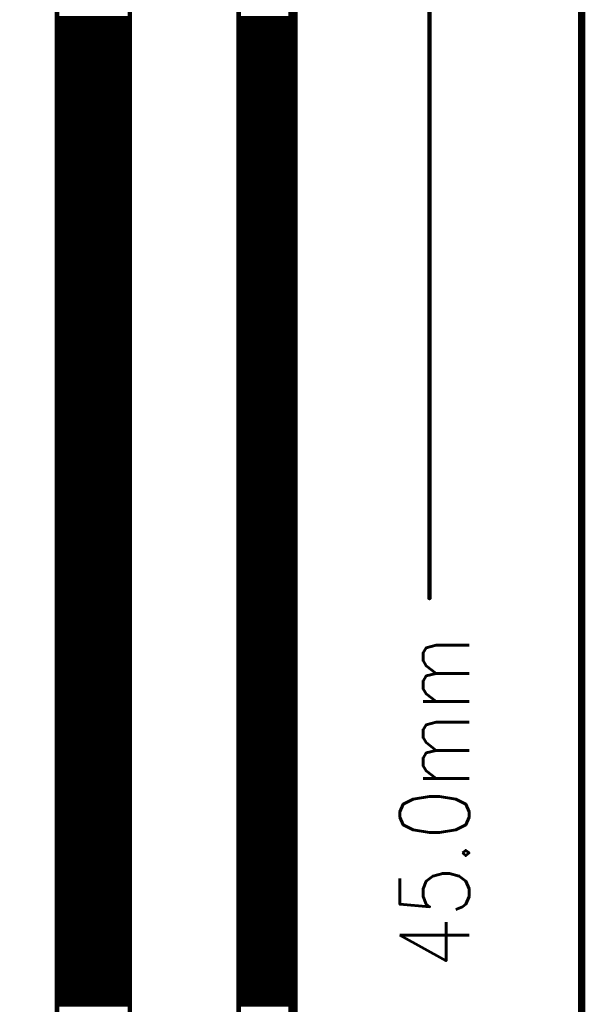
# Model space of a CAD drawing. Extents: x 2.21 to 9.98, y 0.91 to 8.6.
# Tile 8 of 17: x 9.37 to 9.98, y 4.59 to 5.66. Entities that reach past the tile are written whole.
import ezdxf

# ---------------------------------------------------------------- set-up
doc = ezdxf.new("R2010")
doc.units = 0
doc.header["$LTSCALE"] = 25
doc.layers.get('0').update_dxf_attribs({"linetype": 'CONTINUOUS'})
doc.styles.get("Standard").update_dxf_attribs({"font": 'simplex'})

# ---------------------------------------------------------------- blocks, each defined once
blk = doc.blocks.new('DISC')
at = {"color": 0, "const_width": 0.5}
blk.add_lwpolyline([(0, 0.25, 1), (0, -0.25, 1)], format="xyb", close=True, dxfattribs=at)

msp = doc.modelspace()

# ---------------------------------------------------------------- linework, layer by layer
at = {"color": 1, "const_width": 0.008}
msp.add_lwpolyline([(2.209, 0.917), (9.976, 0.917), (9.976, 8.596), (2.209, 8.596), (2.209, 0.917)], dxfattribs=at)
at = {"color": 3}
for points, const_width in [([(8.246, 3.925), (8.246, 8.213), (9.663, 8.213), (9.663, 3.925), (8.246, 3.925)], 0.01), ([(9.407, 8.213), (9.486, 8.213), (9.486, 3.925), (9.407, 3.925), (9.407, 8.213)], 0.005), ([(9.604, 8.213), (9.663, 8.213), (9.663, 3.925), (9.604, 3.925), (9.604, 8.213)], 0.005), ([(9.811, 5.029), (9.811, 5.697)], 0.005), ([(9.407, 5.658), (9.486, 5.658)], 0.005), ([(9.407, 5.653), (9.486, 5.653)], 0.005), ([(9.604, 5.658), (9.663, 5.658)], 0.005), ([(9.604, 5.653), (9.663, 5.653)], 0.005), ([(9.407, 5.648), (9.486, 5.648)], 0.005), ([(9.407, 5.643), (9.486, 5.643)], 0.005), ([(9.604, 5.648), (9.663, 5.648)], 0.005), ([(9.604, 5.643), (9.663, 5.643)], 0.005), ([(9.407, 5.638), (9.486, 5.638)], 0.005), ([(9.407, 5.633), (9.486, 5.633)], 0.005), ([(9.604, 5.638), (9.663, 5.638)], 0.005), ([(9.604, 5.633), (9.663, 5.633)], 0.005), ([(9.407, 5.628), (9.486, 5.628)], 0.005), ([(9.407, 5.623), (9.486, 5.623)], 0.005), ([(9.407, 5.618), (9.486, 5.618)], 0.005), ([(9.604, 5.628), (9.663, 5.628)], 0.005), ([(9.604, 5.623), (9.663, 5.623)], 0.005), ([(9.604, 5.618), (9.663, 5.618)], 0.005), ([(9.407, 5.613), (9.486, 5.613)], 0.005), ([(9.407, 5.608), (9.486, 5.608)], 0.005), ([(9.604, 5.613), (9.663, 5.613)], 0.005), ([(9.604, 5.608), (9.663, 5.608)], 0.005), ([(9.407, 5.603), (9.486, 5.603)], 0.005), ([(9.407, 5.598), (9.486, 5.598)], 0.005), ([(9.604, 5.603), (9.663, 5.603)], 0.005), ([(9.604, 5.598), (9.663, 5.598)], 0.005), ([(9.407, 5.593), (9.486, 5.593)], 0.005), ([(9.407, 5.588), (9.486, 5.588)], 0.005), ([(9.604, 5.593), (9.663, 5.593)], 0.005), ([(9.604, 5.588), (9.663, 5.588)], 0.005), ([(9.407, 5.583), (9.486, 5.583)], 0.005), ([(9.407, 5.578), (9.486, 5.578)], 0.005), ([(9.604, 5.583), (9.663, 5.583)], 0.005), ([(9.604, 5.578), (9.663, 5.578)], 0.005), ([(9.407, 5.573), (9.486, 5.573)], 0.005), ([(9.407, 5.568), (9.486, 5.568)], 0.005), ([(9.604, 5.573), (9.663, 5.573)], 0.005), ([(9.604, 5.568), (9.663, 5.568)], 0.005), ([(9.407, 5.563), (9.486, 5.563)], 0.005), ([(9.407, 5.558), (9.486, 5.558)], 0.005), ([(9.604, 5.563), (9.663, 5.563)], 0.005), ([(9.604, 5.558), (9.663, 5.558)], 0.005), ([(9.407, 5.553), (9.486, 5.553)], 0.005), ([(9.407, 5.548), (9.486, 5.548)], 0.005), ([(9.604, 5.553), (9.663, 5.553)], 0.005), ([(9.604, 5.548), (9.663, 5.548)], 0.005), ([(9.407, 5.543), (9.486, 5.543)], 0.005), ([(9.407, 5.538), (9.486, 5.538)], 0.005), ([(9.407, 5.533), (9.486, 5.533)], 0.005), ([(9.604, 5.543), (9.663, 5.543)], 0.005), ([(9.604, 5.538), (9.663, 5.538)], 0.005), ([(9.604, 5.533), (9.663, 5.533)], 0.005), ([(9.407, 5.528), (9.486, 5.528)], 0.005), ([(9.407, 5.523), (9.486, 5.523)], 0.005), ([(9.604, 5.528), (9.663, 5.528)], 0.005), ([(9.604, 5.523), (9.663, 5.523)], 0.005), ([(9.407, 5.518), (9.486, 5.518)], 0.005), ([(9.407, 5.513), (9.486, 5.513)], 0.005), ([(9.604, 5.518), (9.663, 5.518)], 0.005), ([(9.604, 5.513), (9.663, 5.513)], 0.005), ([(9.407, 5.508), (9.486, 5.508)], 0.005), ([(9.407, 5.503), (9.486, 5.503)], 0.005), ([(9.604, 5.508), (9.663, 5.508)], 0.005), ([(9.604, 5.503), (9.663, 5.503)], 0.005), ([(9.407, 5.498), (9.486, 5.498)], 0.005), ([(9.407, 5.493), (9.486, 5.493)], 0.005), ([(9.604, 5.498), (9.663, 5.498)], 0.005), ([(9.604, 5.493), (9.663, 5.493)], 0.005), ([(9.407, 5.488), (9.486, 5.488)], 0.005), ([(9.407, 5.483), (9.486, 5.483)], 0.005), ([(9.604, 5.488), (9.663, 5.488)], 0.005), ([(9.604, 5.483), (9.663, 5.483)], 0.005), ([(9.407, 5.478), (9.486, 5.478)], 0.005), ([(9.407, 5.473), (9.486, 5.473)], 0.005), ([(9.604, 5.478), (9.663, 5.478)], 0.005), ([(9.604, 5.473), (9.663, 5.473)], 0.005), ([(9.407, 5.468), (9.486, 5.468)], 0.005), ([(9.407, 5.463), (9.486, 5.463)], 0.005), ([(9.407, 5.458), (9.486, 5.458)], 0.005), ([(9.604, 5.468), (9.663, 5.468)], 0.005), ([(9.604, 5.463), (9.663, 5.463)], 0.005), ([(9.604, 5.458), (9.663, 5.458)], 0.005), ([(9.407, 5.453), (9.486, 5.453)], 0.005), ([(9.407, 5.448), (9.486, 5.448)], 0.005), ([(9.604, 5.453), (9.663, 5.453)], 0.005), ([(9.604, 5.448), (9.663, 5.448)], 0.005), ([(9.407, 5.443), (9.486, 5.443)], 0.005), ([(9.407, 5.438), (9.486, 5.438)], 0.005), ([(9.604, 5.443), (9.663, 5.443)], 0.005), ([(9.604, 5.438), (9.663, 5.438)], 0.005), ([(9.407, 5.433), (9.486, 5.433)], 0.005), ([(9.407, 5.428), (9.486, 5.428)], 0.005), ([(9.604, 5.433), (9.663, 5.433)], 0.005), ([(9.604, 5.428), (9.663, 5.428)], 0.005), ([(9.407, 5.423), (9.486, 5.423)], 0.005), ([(9.407, 5.418), (9.486, 5.418)], 0.005), ([(9.604, 5.423), (9.663, 5.423)], 0.005), ([(9.604, 5.418), (9.663, 5.418)], 0.005), ([(9.407, 5.413), (9.486, 5.413)], 0.005), ([(9.407, 5.408), (9.486, 5.408)], 0.005), ([(9.604, 5.413), (9.663, 5.413)], 0.005), ([(9.604, 5.408), (9.663, 5.408)], 0.005), ([(9.407, 5.403), (9.486, 5.403)], 0.005), ([(9.407, 5.398), (9.486, 5.398)], 0.005), ([(9.604, 5.403), (9.663, 5.403)], 0.005), ([(9.604, 5.398), (9.663, 5.398)], 0.005), ([(9.407, 5.393), (9.486, 5.393)], 0.005), ([(9.407, 5.388), (9.486, 5.388)], 0.005), ([(9.407, 5.383), (9.486, 5.383)], 0.005), ([(9.604, 5.393), (9.663, 5.393)], 0.005), ([(9.604, 5.388), (9.663, 5.388)], 0.005), ([(9.604, 5.383), (9.663, 5.383)], 0.005), ([(9.407, 5.378), (9.486, 5.378)], 0.005), ([(9.407, 5.373), (9.486, 5.373)], 0.005), ([(9.604, 5.378), (9.663, 5.378)], 0.005), ([(9.604, 5.373), (9.663, 5.373)], 0.005), ([(9.407, 5.368), (9.486, 5.368)], 0.005), ([(9.407, 5.363), (9.486, 5.363)], 0.005), ([(9.604, 5.368), (9.663, 5.368)], 0.005), ([(9.604, 5.363), (9.663, 5.363)], 0.005), ([(9.407, 5.358), (9.486, 5.358)], 0.005), ([(9.407, 5.353), (9.486, 5.353)], 0.005), ([(9.604, 5.358), (9.663, 5.358)], 0.005), ([(9.604, 5.353), (9.663, 5.353)], 0.005), ([(9.407, 5.348), (9.486, 5.348)], 0.005), ([(9.407, 5.343), (9.486, 5.343)], 0.005), ([(9.604, 5.348), (9.663, 5.348)], 0.005), ([(9.604, 5.343), (9.663, 5.343)], 0.005), ([(9.407, 5.338), (9.486, 5.338)], 0.005), ([(9.407, 5.333), (9.486, 5.333)], 0.005), ([(9.604, 5.338), (9.663, 5.338)], 0.005), ([(9.604, 5.333), (9.663, 5.333)], 0.005), ([(9.407, 5.328), (9.486, 5.328)], 0.005), ([(9.407, 5.323), (9.486, 5.323)], 0.005), ([(9.604, 5.328), (9.663, 5.328)], 0.005), ([(9.604, 5.323), (9.663, 5.323)], 0.005), ([(9.407, 5.318), (9.486, 5.318)], 0.005), ([(9.407, 5.313), (9.486, 5.313)], 0.005), ([(9.407, 5.308), (9.486, 5.308)], 0.005), ([(9.604, 5.318), (9.663, 5.318)], 0.005), ([(9.604, 5.313), (9.663, 5.313)], 0.005), ([(9.604, 5.308), (9.663, 5.308)], 0.005), ([(9.407, 5.303), (9.486, 5.303)], 0.005), ([(9.407, 5.298), (9.486, 5.298)], 0.005), ([(9.604, 5.303), (9.663, 5.303)], 0.005), ([(9.604, 5.298), (9.663, 5.298)], 0.005), ([(9.407, 5.293), (9.486, 5.293)], 0.005), ([(9.407, 5.288), (9.486, 5.288)], 0.005), ([(9.604, 5.293), (9.663, 5.293)], 0.005), ([(9.604, 5.288), (9.663, 5.288)], 0.005), ([(9.407, 5.283), (9.486, 5.283)], 0.005), ([(9.407, 5.278), (9.486, 5.278)], 0.005), ([(9.604, 5.283), (9.663, 5.283)], 0.005), ([(9.604, 5.278), (9.663, 5.278)], 0.005), ([(9.407, 5.273), (9.486, 5.273)], 0.005), ([(9.407, 5.268), (9.486, 5.268)], 0.005), ([(9.604, 5.273), (9.663, 5.273)], 0.005), ([(9.604, 5.268), (9.663, 5.268)], 0.005), ([(9.407, 5.263), (9.486, 5.263)], 0.005), ([(9.407, 5.258), (9.486, 5.258)], 0.005), ([(9.604, 5.263), (9.663, 5.263)], 0.005), ([(9.604, 5.258), (9.663, 5.258)], 0.005), ([(9.407, 5.253), (9.486, 5.253)], 0.005), ([(9.407, 5.248), (9.486, 5.248)], 0.005), ([(9.604, 5.253), (9.663, 5.253)], 0.005), ([(9.604, 5.248), (9.663, 5.248)], 0.005), ([(9.407, 5.243), (9.486, 5.243)], 0.005), ([(9.407, 5.238), (9.486, 5.238)], 0.005), ([(9.604, 5.243), (9.663, 5.243)], 0.005), ([(9.604, 5.238), (9.663, 5.238)], 0.005), ([(9.407, 5.233), (9.486, 5.233)], 0.005), ([(9.407, 5.228), (9.486, 5.228)], 0.005), ([(9.407, 5.223), (9.486, 5.223)], 0.005), ([(9.604, 5.233), (9.663, 5.233)], 0.005), ([(9.604, 5.228), (9.663, 5.228)], 0.005), ([(9.604, 5.223), (9.663, 5.223)], 0.005), ([(9.407, 5.218), (9.486, 5.218)], 0.005), ([(9.407, 5.213), (9.486, 5.213)], 0.005), ([(9.604, 5.218), (9.663, 5.218)], 0.005), ([(9.604, 5.213), (9.663, 5.213)], 0.005), ([(9.407, 5.208), (9.486, 5.208)], 0.005), ([(9.407, 5.203), (9.486, 5.203)], 0.005), ([(9.604, 5.208), (9.663, 5.208)], 0.005), ([(9.604, 5.203), (9.663, 5.203)], 0.005), ([(9.407, 5.198), (9.486, 5.198)], 0.005), ([(9.407, 5.193), (9.486, 5.193)], 0.005), ([(9.604, 5.198), (9.663, 5.198)], 0.005), ([(9.604, 5.193), (9.663, 5.193)], 0.005), ([(9.407, 5.188), (9.486, 5.188)], 0.005), ([(9.407, 5.183), (9.486, 5.183)], 0.005), ([(9.604, 5.188), (9.663, 5.188)], 0.005), ([(9.604, 5.183), (9.663, 5.183)], 0.005), ([(9.407, 5.178), (9.486, 5.178)], 0.005), ([(9.407, 5.173), (9.486, 5.173)], 0.005), ([(9.604, 5.178), (9.663, 5.178)], 0.005), ([(9.604, 5.173), (9.663, 5.173)], 0.005), ([(9.407, 5.168), (9.486, 5.168)], 0.005), ([(9.407, 5.163), (9.486, 5.163)], 0.005), ([(9.604, 5.168), (9.663, 5.168)], 0.005), ([(9.604, 5.163), (9.663, 5.163)], 0.005), ([(9.407, 5.158), (9.486, 5.158)], 0.005), ([(9.407, 5.153), (9.486, 5.153)], 0.005), ([(9.407, 5.148), (9.486, 5.148)], 0.005), ([(9.604, 5.158), (9.663, 5.158)], 0.005), ([(9.604, 5.153), (9.663, 5.153)], 0.005), ([(9.604, 5.148), (9.663, 5.148)], 0.005), ([(9.407, 5.143), (9.486, 5.143)], 0.005), ([(9.407, 5.138), (9.486, 5.138)], 0.005), ([(9.604, 5.143), (9.663, 5.143)], 0.005), ([(9.604, 5.138), (9.663, 5.138)], 0.005), ([(9.407, 5.133), (9.486, 5.133)], 0.005), ([(9.407, 5.128), (9.486, 5.128)], 0.005), ([(9.604, 5.133), (9.663, 5.133)], 0.005), ([(9.604, 5.128), (9.663, 5.128)], 0.005), ([(9.407, 5.123), (9.486, 5.123)], 0.005), ([(9.407, 5.118), (9.486, 5.118)], 0.005), ([(9.604, 5.123), (9.663, 5.123)], 0.005), ([(9.604, 5.118), (9.663, 5.118)], 0.005), ([(9.407, 5.113), (9.486, 5.113)], 0.005), ([(9.407, 5.108), (9.486, 5.108)], 0.005), ([(9.604, 5.113), (9.663, 5.113)], 0.005), ([(9.604, 5.108), (9.663, 5.108)], 0.005), ([(9.407, 5.103), (9.486, 5.103)], 0.005), ([(9.407, 5.098), (9.486, 5.098)], 0.005), ([(9.604, 5.103), (9.663, 5.103)], 0.005), ([(9.604, 5.098), (9.663, 5.098)], 0.005), ([(9.407, 5.093), (9.486, 5.093)], 0.005), ([(9.407, 5.088), (9.486, 5.088)], 0.005), ([(9.604, 5.093), (9.663, 5.093)], 0.005), ([(9.604, 5.088), (9.663, 5.088)], 0.005), ([(9.407, 5.083), (9.486, 5.083)], 0.005), ([(9.407, 5.078), (9.486, 5.078)], 0.005), ([(9.407, 5.073), (9.486, 5.073)], 0.005), ([(9.604, 5.083), (9.663, 5.083)], 0.005), ([(9.604, 5.078), (9.663, 5.078)], 0.005), ([(9.604, 5.073), (9.663, 5.073)], 0.005), ([(9.407, 5.068), (9.486, 5.068)], 0.005), ([(9.407, 5.063), (9.486, 5.063)], 0.005), ([(9.604, 5.068), (9.663, 5.068)], 0.005), ([(9.604, 5.063), (9.663, 5.063)], 0.005), ([(9.407, 5.058), (9.486, 5.058)], 0.005), ([(9.407, 5.053), (9.486, 5.053)], 0.005), ([(9.604, 5.058), (9.663, 5.058)], 0.005), ([(9.604, 5.053), (9.663, 5.053)], 0.005), ([(9.407, 5.048), (9.486, 5.048)], 0.005), ([(9.407, 5.043), (9.486, 5.043)], 0.005), ([(9.604, 5.048), (9.663, 5.048)], 0.005), ([(9.604, 5.043), (9.663, 5.043)], 0.005), ([(9.407, 5.038), (9.486, 5.038)], 0.005), ([(9.407, 5.033), (9.486, 5.033)], 0.005), ([(9.604, 5.038), (9.663, 5.038)], 0.005), ([(9.604, 5.033), (9.663, 5.033)], 0.005), ([(9.407, 5.028), (9.486, 5.028)], 0.005), ([(9.407, 5.023), (9.486, 5.023)], 0.005), ([(9.604, 5.028), (9.663, 5.028)], 0.005), ([(9.604, 5.023), (9.663, 5.023)], 0.005), ([(9.407, 5.018), (9.486, 5.018)], 0.005), ([(9.407, 5.013), (9.486, 5.013)], 0.005), ([(9.604, 5.018), (9.663, 5.018)], 0.005), ([(9.604, 5.013), (9.663, 5.013)], 0.005), ([(9.407, 5.008), (9.486, 5.008)], 0.005), ([(9.407, 5.003), (9.486, 5.003)], 0.005), ([(9.604, 5.008), (9.663, 5.008)], 0.005), ([(9.604, 5.003), (9.663, 5.003)], 0.005), ([(9.407, 4.998), (9.486, 4.998)], 0.005), ([(9.407, 4.993), (9.486, 4.993)], 0.005), ([(9.407, 4.988), (9.486, 4.988)], 0.005), ([(9.604, 4.998), (9.663, 4.998)], 0.005), ([(9.604, 4.993), (9.663, 4.993)], 0.005), ([(9.604, 4.988), (9.663, 4.988)], 0.005), ([(9.407, 4.983), (9.486, 4.983)], 0.005), ([(9.407, 4.978), (9.486, 4.978)], 0.005), ([(9.604, 4.983), (9.663, 4.983)], 0.005), ([(9.604, 4.978), (9.663, 4.978)], 0.005), ([(9.407, 4.973), (9.486, 4.973)], 0.005), ([(9.407, 4.968), (9.486, 4.968)], 0.005), ([(9.604, 4.973), (9.663, 4.973)], 0.005), ([(9.604, 4.968), (9.663, 4.968)], 0.005), ([(9.407, 4.963), (9.486, 4.963)], 0.005), ([(9.407, 4.958), (9.486, 4.958)], 0.005), ([(9.604, 4.963), (9.663, 4.963)], 0.005), ([(9.604, 4.958), (9.663, 4.958)], 0.005), ([(9.407, 4.953), (9.486, 4.953)], 0.005), ([(9.407, 4.948), (9.486, 4.948)], 0.005), ([(9.604, 4.953), (9.663, 4.953)], 0.005), ([(9.604, 4.948), (9.663, 4.948)], 0.005), ([(9.407, 4.943), (9.486, 4.943)], 0.005), ([(9.407, 4.938), (9.486, 4.938)], 0.005), ([(9.604, 4.943), (9.663, 4.943)], 0.005), ([(9.604, 4.938), (9.663, 4.938)], 0.005), ([(9.407, 4.933), (9.486, 4.933)], 0.005), ([(9.407, 4.928), (9.486, 4.928)], 0.005), ([(9.604, 4.933), (9.663, 4.933)], 0.005), ([(9.604, 4.928), (9.663, 4.928)], 0.005), ([(9.407, 4.923), (9.486, 4.923)], 0.005), ([(9.407, 4.918), (9.486, 4.918)], 0.005), ([(9.407, 4.913), (9.486, 4.913)], 0.005), ([(9.604, 4.923), (9.663, 4.923)], 0.005), ([(9.604, 4.918), (9.663, 4.918)], 0.005), ([(9.604, 4.913), (9.663, 4.913)], 0.005), ([(9.407, 4.908), (9.486, 4.908)], 0.005), ([(9.407, 4.903), (9.486, 4.903)], 0.005), ([(9.604, 4.908), (9.663, 4.908)], 0.005), ([(9.604, 4.903), (9.663, 4.903)], 0.005), ([(9.407, 4.898), (9.486, 4.898)], 0.005), ([(9.407, 4.893), (9.486, 4.893)], 0.005), ([(9.604, 4.898), (9.663, 4.898)], 0.005), ([(9.604, 4.893), (9.663, 4.893)], 0.005), ([(9.407, 4.888), (9.486, 4.888)], 0.005), ([(9.407, 4.883), (9.486, 4.883)], 0.005), ([(9.604, 4.888), (9.663, 4.888)], 0.005), ([(9.604, 4.883), (9.663, 4.883)], 0.005), ([(9.407, 4.878), (9.486, 4.878)], 0.005), ([(9.407, 4.873), (9.486, 4.873)], 0.005), ([(9.604, 4.878), (9.663, 4.878)], 0.005), ([(9.604, 4.873), (9.663, 4.873)], 0.005), ([(9.407, 4.868), (9.486, 4.868)], 0.005), ([(9.407, 4.863), (9.486, 4.863)], 0.005), ([(9.604, 4.868), (9.663, 4.868)], 0.005), ([(9.604, 4.863), (9.663, 4.863)], 0.005), ([(9.407, 4.858), (9.486, 4.858)], 0.005), ([(9.407, 4.853), (9.486, 4.853)], 0.005), ([(9.604, 4.858), (9.663, 4.858)], 0.005), ([(9.604, 4.853), (9.663, 4.853)], 0.005), ([(9.407, 4.848), (9.486, 4.848)], 0.005), ([(9.407, 4.843), (9.486, 4.843)], 0.005), ([(9.407, 4.838), (9.486, 4.838)], 0.005), ([(9.604, 4.848), (9.663, 4.848)], 0.005), ([(9.604, 4.843), (9.663, 4.843)], 0.005), ([(9.604, 4.838), (9.663, 4.838)], 0.005), ([(9.407, 4.833), (9.486, 4.833)], 0.005), ([(9.407, 4.828), (9.486, 4.828)], 0.005), ([(9.604, 4.833), (9.663, 4.833)], 0.005), ([(9.604, 4.828), (9.663, 4.828)], 0.005), ([(9.407, 4.823), (9.486, 4.823)], 0.005), ([(9.407, 4.818), (9.486, 4.818)], 0.005), ([(9.604, 4.823), (9.663, 4.823)], 0.005), ([(9.604, 4.818), (9.663, 4.818)], 0.005), ([(9.407, 4.813), (9.486, 4.813)], 0.005), ([(9.407, 4.808), (9.486, 4.808)], 0.005), ([(9.604, 4.813), (9.663, 4.813)], 0.005), ([(9.604, 4.808), (9.663, 4.808)], 0.005), ([(9.407, 4.803), (9.486, 4.803)], 0.005), ([(9.407, 4.798), (9.486, 4.798)], 0.005), ([(9.604, 4.803), (9.663, 4.803)], 0.005), ([(9.604, 4.798), (9.663, 4.798)], 0.005), ([(9.407, 4.793), (9.486, 4.793)], 0.005), ([(9.407, 4.788), (9.486, 4.788)], 0.005), ([(9.604, 4.793), (9.663, 4.793)], 0.005), ([(9.604, 4.788), (9.663, 4.788)], 0.005), ([(9.407, 4.783), (9.486, 4.783)], 0.005), ([(9.407, 4.778), (9.486, 4.778)], 0.005), ([(9.604, 4.783), (9.663, 4.783)], 0.005), ([(9.604, 4.778), (9.663, 4.778)], 0.005), ([(9.407, 4.773), (9.486, 4.773)], 0.005), ([(9.407, 4.768), (9.486, 4.768)], 0.005), ([(9.604, 4.773), (9.663, 4.773)], 0.005), ([(9.604, 4.768), (9.663, 4.768)], 0.005), ([(9.407, 4.763), (9.486, 4.763)], 0.005), ([(9.407, 4.758), (9.486, 4.758)], 0.005), ([(9.407, 4.753), (9.486, 4.753)], 0.005), ([(9.604, 4.763), (9.663, 4.763)], 0.005), ([(9.604, 4.758), (9.663, 4.758)], 0.005), ([(9.604, 4.753), (9.663, 4.753)], 0.005), ([(9.407, 4.748), (9.486, 4.748)], 0.005), ([(9.407, 4.743), (9.486, 4.743)], 0.005), ([(9.604, 4.748), (9.663, 4.748)], 0.005), ([(9.604, 4.743), (9.663, 4.743)], 0.005), ([(9.407, 4.738), (9.486, 4.738)], 0.005), ([(9.407, 4.733), (9.486, 4.733)], 0.005), ([(9.604, 4.738), (9.663, 4.738)], 0.005), ([(9.604, 4.733), (9.663, 4.733)], 0.005), ([(9.407, 4.728), (9.486, 4.728)], 0.005), ([(9.407, 4.723), (9.486, 4.723)], 0.005), ([(9.604, 4.728), (9.663, 4.728)], 0.005), ([(9.604, 4.723), (9.663, 4.723)], 0.005), ([(9.407, 4.718), (9.486, 4.718)], 0.005), ([(9.407, 4.713), (9.486, 4.713)], 0.005), ([(9.604, 4.718), (9.663, 4.718)], 0.005), ([(9.604, 4.713), (9.663, 4.713)], 0.005), ([(9.407, 4.708), (9.486, 4.708)], 0.005), ([(9.407, 4.703), (9.486, 4.703)], 0.005), ([(9.604, 4.708), (9.663, 4.708)], 0.005), ([(9.604, 4.703), (9.663, 4.703)], 0.005), ([(9.407, 4.698), (9.486, 4.698)], 0.005), ([(9.407, 4.693), (9.486, 4.693)], 0.005), ([(9.604, 4.698), (9.663, 4.698)], 0.005), ([(9.604, 4.693), (9.663, 4.693)], 0.005), ([(9.407, 4.688), (9.486, 4.688)], 0.005), ([(9.407, 4.683), (9.486, 4.683)], 0.005), ([(9.407, 4.678), (9.486, 4.678)], 0.005), ([(9.604, 4.688), (9.663, 4.688)], 0.005), ([(9.604, 4.683), (9.663, 4.683)], 0.005), ([(9.604, 4.678), (9.663, 4.678)], 0.005), ([(9.407, 4.673), (9.486, 4.673)], 0.005), ([(9.407, 4.668), (9.486, 4.668)], 0.005), ([(9.604, 4.673), (9.663, 4.673)], 0.005), ([(9.604, 4.668), (9.663, 4.668)], 0.005), ([(9.407, 4.663), (9.486, 4.663)], 0.005), ([(9.407, 4.658), (9.486, 4.658)], 0.005), ([(9.604, 4.663), (9.663, 4.663)], 0.005), ([(9.604, 4.658), (9.663, 4.658)], 0.005), ([(9.407, 4.653), (9.486, 4.653)], 0.005), ([(9.407, 4.648), (9.486, 4.648)], 0.005), ([(9.604, 4.653), (9.663, 4.653)], 0.005), ([(9.604, 4.648), (9.663, 4.648)], 0.005), ([(9.407, 4.643), (9.486, 4.643)], 0.005), ([(9.407, 4.638), (9.486, 4.638)], 0.005), ([(9.604, 4.643), (9.663, 4.643)], 0.005), ([(9.604, 4.638), (9.663, 4.638)], 0.005), ([(9.407, 4.633), (9.486, 4.633)], 0.005), ([(9.407, 4.628), (9.486, 4.628)], 0.005), ([(9.604, 4.633), (9.663, 4.633)], 0.005), ([(9.604, 4.628), (9.663, 4.628)], 0.005), ([(9.407, 4.623), (9.486, 4.623)], 0.005), ([(9.407, 4.618), (9.486, 4.618)], 0.005), ([(9.604, 4.623), (9.663, 4.623)], 0.005), ([(9.604, 4.618), (9.663, 4.618)], 0.005), ([(9.407, 4.613), (9.486, 4.613)], 0.005), ([(9.407, 4.608), (9.486, 4.608)], 0.005), ([(9.407, 4.603), (9.486, 4.603)], 0.005), ([(9.604, 4.613), (9.663, 4.613)], 0.005), ([(9.604, 4.608), (9.663, 4.608)], 0.005), ([(9.604, 4.603), (9.663, 4.603)], 0.005), ([(9.407, 4.598), (9.486, 4.598)], 0.005), ([(9.407, 4.593), (9.486, 4.593)], 0.005), ([(9.604, 4.598), (9.663, 4.598)], 0.005), ([(9.604, 4.593), (9.663, 4.593)], 0.005), ([(9.407, 4.588), (9.486, 4.588)], 0.005), ([(9.604, 4.588), (9.663, 4.588)], 0.005)]:
    msp.add_lwpolyline(points, dxfattribs=dict(at, const_width=const_width))

# ---------------------------------------------------------------- block references
at = {"color": 3, "xscale": 0.005, "yscale": 0.005}
msp.add_blockref('DISC', (9.811, 5.029), dxfattribs=at)

# ---------------------------------------------------------------- texts
at = {"color": 3, "width": 0.866}
msp.add_text('45.0mm', height=0.075, rotation=90, dxfattribs=at).set_placement((9.854, 4.627))

doc.saveas('drawing.dxf')
